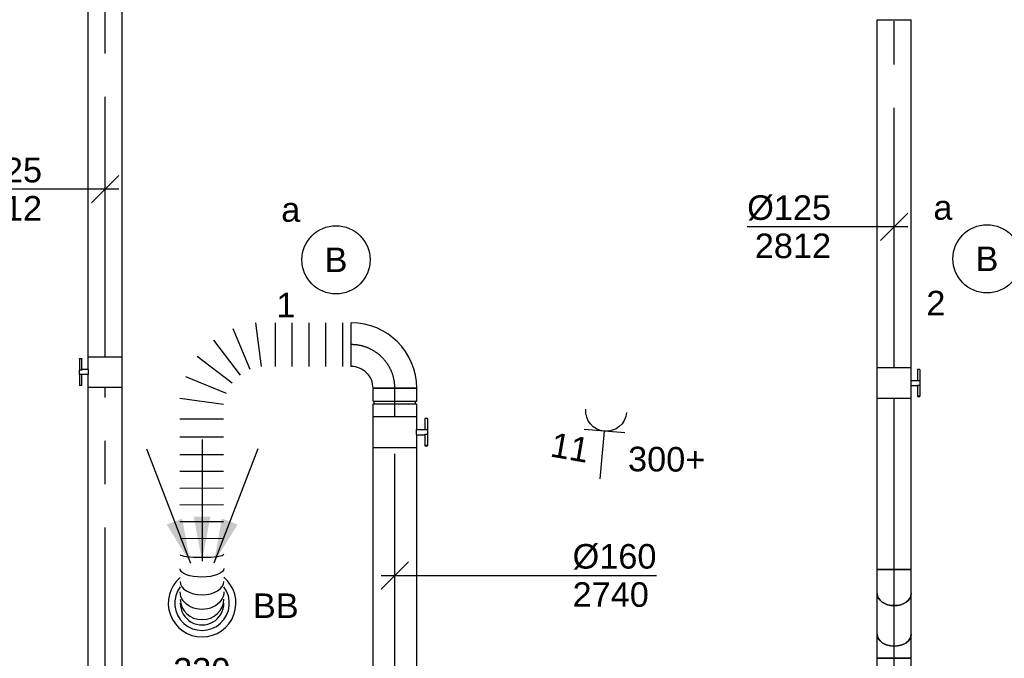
# Model space of a CAD drawing. Extents: x -138812 to 250702, y -18987 to 104055.
# Tile 82 of 193: x 82784 to 86393, y 19686 to 22027. Entities that reach past the tile are written whole.
import ezdxf
from ezdxf.enums import TextEntityAlignment as Align

# ---------------------------------------------------------------- set-up
doc = ezdxf.new("R2010")
doc.units = 0
doc.header["$LTSCALE"] = 50
doc.linetypes.add('CENTER2', pattern=[28.575000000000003, 19.05, -3.175, 3.175, -3.175])
doc.layers.get('0').update_dxf_attribs({"linetype": 'CONTINUOUS'})
for name, color, linetype in [('EL6222--', 3, 'CONTINUOUS'), ('EL6311--', 3, 'CONTINUOUS'), ('WL570---_RETOUR', 112, 'CONTINUOUS'), ('WL570---_RETOUR_HL', 8, 'CONTINUOUS'), ('WL570---_RETOUR_RST', 2, 'CONTINUOUS'), ('WL570---_RETOUR_RST_HL', 1, 'CONTINUOUS'), ('WM570---_RETOUR', 1, 'CONTINUOUS'), ('WM570---_RETOUR_PR', 1, 'CONTINUOUS'), ('WM570---_RETOUR_RST_PR', 1, 'CONTINUOUS')]:
    doc.layers.add(name, color=color, linetype=linetype)
doc.styles.add('BURO-018', font='ARIAL.TTF', dxfattribs={"height": 90})

# ---------------------------------------------------------------- blocks, each defined once
blk = doc.blocks.new('1115B3A')
at = {"color": 0, "linetype": 'Continuous'}
blk.add_circle((0, 0), 2.5, dxfattribs=at)
at = {"color": 0, "linetype": 'Continuous', "style": 'BURO-018'}
for tag, p in [('E_GKAST', (0, 8)), ('E_GROEP', (0, 5)), ('E_SGROEP', (4.5, 5)), ('E_ARMCODE', (0, 0)), ('E_SLET', (4.5, -1))]:
    blk.add_attdef(tag, text='', height=1.8, dxfattribs=at).set_placement(p, align=Align.MIDDLE)
blk = doc.blocks.new('*U186')
at = {"color": 0, "ltscale": 10}
for p, q in [((3.637978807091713e-12, 62.5, -2812.399999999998), (1275.106450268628, 62.49999999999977, -2812.399999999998)), ((1275.106450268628, 62.5, -2812.399999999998), (1275.106450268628, -62.5, -2812.399999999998)), ((3.637978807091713e-12, -62.5, -2812.399999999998), (1275.106450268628, -62.50000000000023, -2812.399999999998))]:
    blk.add_line(p, q, dxfattribs=at)
at = {"layer": 'WL570---_RETOUR_HL', "linetype": 'CENTER2'}
blk.add_line((3.637978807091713e-12, 0, -2812.399999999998), (1275.106450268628, -2.342332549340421e-13, -2812.399999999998), dxfattribs=at)
at = {"layer": 'WM570---_RETOUR_PR', "color": 1, "style": 'BURO-018'}
blk.add_attdef('POSNR', text='', height=90, dxfattribs=at).set_placement((0, 0), align=Align.MIDDLE)
blk = doc.blocks.new('*U187')
at = {"layer": 'WM570---_RETOUR', "color": 0, "ltscale": 10}
for p, q in [((-49.99999999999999, -49.99999999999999), (49.99999999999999, 49.99999999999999)), ((50, -6.123233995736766e-15), (-538.9714226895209, 6.600496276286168e-14))]:
    blk.add_line(p, q, dxfattribs=at)
at = {"layer": 'WM570---_RETOUR', "color": 0, "style": 'BURO-018'}
for s, p in [('%%c125', (-538.9714226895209, 25.00000000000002)), ('2812', (-511.0996627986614, -115))]:
    blk.add_text(s, height=90, dxfattribs=at).set_placement(p)
blk = doc.blocks.new('*U188')
at = {"color": 2, "ltscale": 10}
for p, q in [((-56.44999999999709, 62.5, -2812.399999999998), (56.45000000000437, 62.49999999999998, -2812.399999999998)), ((-56.44999999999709, -62.5, -2812.399999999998), (-56.44999999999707, 62.5, -2812.399999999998)), ((56.45000000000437, 62.5, -2812.399999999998), (56.45000000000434, -62.5, -2812.399999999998)), ((-56.44999999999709, -62.5, -2812.399999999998), (-9.40833333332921, -62.50000000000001, -2812.399999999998)), ((-9.40833333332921, -62.5, -2812.399999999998), (-9.408333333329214, -85.41666666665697, -2812.399999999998)), ((9.408333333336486, -62.5, -2812.399999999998), (9.408333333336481, -93.75, -2812.399999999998)), ((9.408333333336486, -62.5, -2812.399999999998), (56.45000000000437, -62.50000000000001, -2812.399999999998)), ((-49.40796737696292, -85.41666666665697, -2812.399999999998), (-49.40796737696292, -93.7499999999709, -2812.399999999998)), ((-48.3663007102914, -85.41666666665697, -2812.399999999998), (-49.40796737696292, -85.41666666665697, -2812.399999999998)), ((-49.40796737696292, -93.7499999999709, -2812.399999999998), (-48.36630071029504, -93.74999999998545, -2812.399999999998)), ((-7.576928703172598, -85.41666666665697, -2812.399999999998), (-48.3663007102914, -85.41666666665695, -2812.399999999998)), ((-48.36630071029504, -93.74999999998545, -2812.399999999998), (-48.3663007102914, -85.41666666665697, -2812.399999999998)), ((-7.576928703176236, -93.74999999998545, -2812.399999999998), (-48.36630071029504, -93.74999999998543, -2812.399999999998)), ((-7.576928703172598, -85.41666666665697, -2812.399999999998), (-7.576928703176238, -93.74999999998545, -2812.399999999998)), ((9.408333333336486, -93.75, -2812.399999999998), (-7.576928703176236, -93.75, -2812.399999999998)), ((49.40796737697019, -85.41666666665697, -2812.399999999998), (9.408333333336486, -85.41666666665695, -2812.399999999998)), ((49.40796737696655, -93.74999999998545, -2812.399999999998), (9.408333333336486, -93.74999999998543, -2812.399999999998)), ((49.40796737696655, -93.74999999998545, -2812.399999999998), (49.40796737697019, -85.41666666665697, -2812.399999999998))]:
    blk.add_line(p, q, dxfattribs=at)
blk.add_spline([(-9.360062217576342, -62.49275180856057, -2812.399999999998), (-9.21574419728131, -62.47129905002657, -2812.399999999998), (-8.976860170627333, -62.43650600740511, -2812.399999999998), (-8.64586141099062, -62.38977627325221, -2812.399999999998), (-8.226144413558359, -62.33299861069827, -2812.399999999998), (-7.722016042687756, -62.26847352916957, -2812.399999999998), (-7.138649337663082, -62.19882296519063, -2812.399999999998), (-6.482030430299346, -62.12688614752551, -2812.399999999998), (-5.758897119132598, -62.05560538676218, -2812.399999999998), (-4.976669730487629, -61.98790612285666, -2812.399999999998), (-4.143374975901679, -61.92657604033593, -2812.399999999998), (-3.267563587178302, -61.87414836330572, -2812.399999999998), (-2.358222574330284, -61.83279451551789, -2812.399999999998), (-1.424683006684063, -61.80423112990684, -2812.399999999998), (-0.4765242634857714, -61.78964589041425, -2812.399999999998), (0.4765242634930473, -61.78964589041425, -2812.399999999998), (1.424683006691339, -61.80423112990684, -2812.399999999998), (2.35822257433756, -61.83279451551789, -2812.399999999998), (3.267563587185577, -61.87414836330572, -2812.399999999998), (4.143374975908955, -61.92657604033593, -2812.399999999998), (4.976669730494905, -61.98790612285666, -2812.399999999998), (5.758897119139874, -62.05560538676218, -2812.399999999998), (6.482030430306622, -62.12688614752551, -2812.399999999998), (7.138649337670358, -62.19882296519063, -2812.399999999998), (7.722016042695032, -62.26847352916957, -2812.399999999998), (8.226144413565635, -62.33299861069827, -2812.399999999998), (8.645861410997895, -62.38977627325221, -2812.399999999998), (8.976860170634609, -62.43650600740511, -2812.399999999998), (9.215744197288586, -62.47129905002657, -2812.399999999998), (9.360062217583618, -62.49275180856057, -2812.399999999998), (9.408333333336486, -62.5, -2812.399999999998)], degree=3, dxfattribs=at)
at = {"layer": 'WL570---_RETOUR', "color": 1, "style": 'BURO-018'}
blk.add_attdef('I', text='', height=90, dxfattribs=at).set_placement((0, 0), align=Align.MIDDLE)
at = {"layer": 'WM570---_RETOUR_PR', "color": 1, "style": 'BURO-018'}
blk.add_attdef('POSNR', text='', height=90, dxfattribs=at).set_placement((0, 0), align=Align.MIDDLE)
blk = doc.blocks.new('*U190')
at = {"layer": 'WM570---_RETOUR', "color": 0, "ltscale": 10}
for p, q in [((-49.99999999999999, -49.99999999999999), (49.99999999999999, 49.99999999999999)), ((50, -6.123233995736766e-15), (-538.9714226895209, 6.600496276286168e-14))]:
    blk.add_line(p, q, dxfattribs=at)
at = {"layer": 'WM570---_RETOUR', "color": 0, "style": 'BURO-018'}
for s, p in [('%%c125', (-538.9714226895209, 25.00000000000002)), ('2812', (-511.0996627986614, -115))]:
    blk.add_text(s, height=90, dxfattribs=at).set_placement(p)
blk = doc.blocks.new('*U191')
at = {"color": 0, "ltscale": 10}
for p, q in [((3.637978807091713e-12, 62.5, -2812.399999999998), (626.715698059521, 62.49999999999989, -2812.399999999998)), ((3.637978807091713e-12, -62.5, -2812.399999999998), (3.660940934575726e-12, 62.5, -2812.399999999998)), ((3.637978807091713e-12, -62.5, -2812.399999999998), (626.715698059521, -62.50000000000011, -2812.399999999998))]:
    blk.add_line(p, q, dxfattribs=at)
at = {"layer": 'WL570---_RETOUR_HL', "linetype": 'CENTER2'}
blk.add_line((3.637978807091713e-12, 0, -2812.399999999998), (626.715698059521, -1.15125806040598e-13, -2812.399999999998), dxfattribs=at)
at = {"layer": 'WM570---_RETOUR_PR', "color": 1, "style": 'BURO-018'}
blk.add_attdef('POSNR', text='', height=90, dxfattribs=at).set_placement((0, 0), align=Align.MIDDLE)
blk = doc.blocks.new('*U192')
at = {"color": 0, "ltscale": 10}
for p, q in [((-36.62813126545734, 62.5, -2812.399999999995), (-24.98634692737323, 62.5, -2812.399999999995)), ((-24.98634692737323, 62.5, -2812.399999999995), (3.530084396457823, 62.49999999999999, -2812.399999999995)), ((3.530084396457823, 62.5, -2812.399999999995), (35.33603069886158, 62.49999999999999, -2812.399999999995)), ((35.33603069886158, 62.5, -2812.399999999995), (51.80000000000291, 62.5, -2812.399999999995)), ((51.80000000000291, 62.5, -2812.399999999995), (51.80000000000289, -62.5, -2812.399999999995)), ((-36.62813126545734, -62.5, -2812.399999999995), (-24.98634692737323, -62.5, -2812.399999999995)), ((-24.98634692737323, -62.5, -2812.399999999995), (3.530084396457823, -62.50000000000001, -2812.399999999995)), ((3.530084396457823, -62.5, -2812.399999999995), (35.33603069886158, -62.50000000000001, -2812.399999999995)), ((35.33603069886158, -62.5, -2812.399999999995), (51.80000000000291, -62.5, -2812.399999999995))]:
    blk.add_line(p, q, dxfattribs=at)
at = {"color": 0, "ltscale": 10, "extrusion": (-2.482597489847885e-32, 2.465190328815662e-32, -1)}
blk.add_ellipse((-36.62813126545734, 0, -2812.399999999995), major_axis=(-1.148106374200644e-14, -62.5), ratio=0.7071067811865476, start_param=0, end_param=3.141592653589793, dxfattribs=at)
at = {"layer": 'WL570---_RETOUR_HL', "linetype": 'CENTER2'}
blk.add_line((-36.62813126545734, 0, -2812.399999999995), (51.80000000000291, -1.624398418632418e-14, -2812.399999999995), dxfattribs=at)
at = {"layer": 'WM570---_RETOUR_PR', "color": 1, "style": 'BURO-018'}
blk.add_attdef('POSNR', text='', height=90, dxfattribs=at).set_placement((0, 0), align=Align.MIDDLE)
blk = doc.blocks.new('*U193')
at = {"color": 0, "ltscale": 10}
for p, q in [((3.637978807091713e-12, 62.5, -2627.028131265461), (148.7437374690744, 62.49999999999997, -2627.028131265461)), ((3.637978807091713e-12, -62.5, -2627.028131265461), (148.7437374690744, -62.50000000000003, -2627.028131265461))]:
    blk.add_line(p, q, dxfattribs=at)
at = {"color": 0, "ltscale": 10, "extrusion": (0, 0, -1)}
blk.add_ellipse((3.637978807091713e-12, 0, -2627.028131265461), major_axis=(-1.148106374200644e-14, -62.5), ratio=0.7071067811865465, start_param=0, end_param=3.141592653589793, dxfattribs=at)
at = {"color": 0, "ltscale": 10}
blk.add_ellipse((148.7437374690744, 0, -2627.028131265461), major_axis=(-1.148106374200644e-14, -62.5), ratio=0.7071067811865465, start_param=3.141592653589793, end_param=6.283185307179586, dxfattribs=at)
at = {"layer": 'WL570---_RETOUR_HL', "linetype": 'CENTER2'}
blk.add_line((3.637978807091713e-12, 0, -2627.028131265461), (148.7437374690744, -2.732378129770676e-14, -2627.028131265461), dxfattribs=at)
at = {"layer": 'WM570---_RETOUR_PR', "color": 1, "style": 'BURO-018'}
blk.add_attdef('POSNR', text='', height=90, dxfattribs=at).set_placement((0, 0), align=Align.MIDDLE)
blk = doc.blocks.new('*U194')
at = {"color": 0, "ltscale": 10}
for p, q in [((-51.79999999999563, 62.5, -2590.399999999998), (-35.3360306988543, 62.5, -2590.399999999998)), ((-51.79999999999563, -62.5, -2590.399999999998), (-51.79999999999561, 62.5, -2590.399999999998)), ((-35.3360306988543, 62.5, -2590.399999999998), (-3.530084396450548, 62.49999999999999, -2590.399999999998)), ((-3.530084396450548, 62.5, -2590.399999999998), (24.98634692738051, 62.49999999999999, -2590.399999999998)), ((24.98634692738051, 62.5, -2590.399999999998), (36.62813126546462, 62.5, -2590.399999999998)), ((-51.79999999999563, -62.5, -2590.399999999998), (-35.3360306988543, -62.5, -2590.399999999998)), ((-35.3360306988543, -62.5, -2590.399999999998), (-3.530084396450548, -62.50000000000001, -2590.399999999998)), ((-3.530084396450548, -62.5, -2590.399999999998), (24.98634692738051, -62.50000000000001, -2590.399999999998)), ((24.98634692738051, -62.5, -2590.399999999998), (36.62813126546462, -62.5, -2590.399999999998))]:
    blk.add_line(p, q, dxfattribs=at)
blk.add_ellipse((36.62813126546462, 0, -2590.399999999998), major_axis=(-1.148106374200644e-14, -62.5), ratio=0.7071067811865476, start_param=3.141592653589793, end_param=6.283185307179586, dxfattribs=at)
at = {"layer": 'WL570---_RETOUR_HL', "linetype": 'CENTER2'}
blk.add_line((-51.79999999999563, 0, -2590.399999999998), (36.62813126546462, -1.624398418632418e-14, -2590.399999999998), dxfattribs=at)
at = {"layer": 'WM570---_RETOUR_PR', "color": 1, "style": 'BURO-018'}
blk.add_attdef('POSNR', text='', height=90, dxfattribs=at).set_placement((0, 0), align=Align.MIDDLE)
blk = doc.blocks.new('*U195')
at = {"color": 0, "ltscale": 10}
for p, q in [((3.637978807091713e-12, 62.5, -2590.399999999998), (1141.7589212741, 62.49999999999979, -2590.399999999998)), ((3.637978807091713e-12, -62.5, -2590.399999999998), (3.660940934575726e-12, 62.5, -2590.399999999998)), ((1141.7589212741, 62.5, -2590.399999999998), (1141.7589212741, -62.5, -2590.399999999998)), ((3.637978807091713e-12, -62.5, -2590.399999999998), (1141.7589212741, -62.50000000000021, -2590.399999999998))]:
    blk.add_line(p, q, dxfattribs=at)
at = {"layer": 'WL570---_RETOUR_HL', "linetype": 'CENTER2'}
blk.add_line((3.637978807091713e-12, 0, -2590.399999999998), (1141.7589212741, -2.097377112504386e-13, -2590.399999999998), dxfattribs=at)
at = {"layer": 'WM570---_RETOUR_PR', "color": 1, "style": 'BURO-018'}
blk.add_attdef('POSNR', text='', height=90, dxfattribs=at).set_placement((0, 0), align=Align.MIDDLE)
blk = doc.blocks.new('*U433')
at = {"color": 0, "ltscale": 10}
for p, q in [((3.637978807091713e-12, 80, -2740.399999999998), (974.3183027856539, 79.99999999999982, -2740.399999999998)), ((3.637978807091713e-12, -80, -2740.399999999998), (3.66737033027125e-12, 80, -2740.399999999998)), ((3.637978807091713e-12, -80, -2740.399999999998), (974.3183027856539, -80.00000000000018, -2740.399999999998))]:
    blk.add_line(p, q, dxfattribs=at)
at = {"layer": 'WL570---_RETOUR_HL', "linetype": 'CENTER2'}
blk.add_line((3.637978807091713e-12, 0, -2740.399999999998), (974.3183027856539, -1.789793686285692e-13, -2740.399999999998), dxfattribs=at)
at = {"layer": 'WM570---_RETOUR_PR', "color": 1, "style": 'BURO-018'}
blk.add_attdef('POSNR', text='', height=90, dxfattribs=at).set_placement((0, 0), align=Align.MIDDLE)
blk = doc.blocks.new('*U434')
at = {"layer": 'WM570---_RETOUR', "color": 0, "ltscale": 10}
for p, q in [((-50, -50), (50, 50)), ((-50, 0), (959.0631700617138, 0))]:
    blk.add_line(p, q, dxfattribs=at)
at = {"layer": 'WM570---_RETOUR', "color": 0, "style": 'BURO-018'}
for s, p in [('%%c160', (651.4915465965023, 25)), ('2740', (651.4915465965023, -115))]:
    blk.add_text(s, height=90, dxfattribs=at).set_placement(p)
blk = doc.blocks.new('*U435')
at = {"color": 2, "ltscale": 10}
for p, q in [((-57.24999999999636, 80, -2740.399999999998), (57.25000000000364, 79.99999999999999, -2740.399999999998)), ((-57.24999999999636, -80, -2740.399999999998), (-57.24999999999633, 80, -2740.399999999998)), ((57.25000000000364, 80, -2740.399999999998), (57.25000000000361, -80, -2740.399999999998)), ((-57.24999999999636, -80, -2740.399999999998), (-9.541666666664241, -80.00000000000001, -2740.399999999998)), ((-9.541666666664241, -80, -2740.399999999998), (-9.541666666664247, -109.3333333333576, -2740.399999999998)), ((9.541666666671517, -80, -2740.399999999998), (9.54166666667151, -120, -2740.399999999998)), ((9.541666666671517, -80, -2740.399999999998), (57.25000000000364, -80.00000000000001, -2740.399999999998)), ((-50.24662103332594, -109.3333333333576, -2740.399999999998), (-50.24662103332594, -120.0000000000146, -2740.399999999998)), ((-48.91328769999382, -109.3333333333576, -2740.399999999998), (-50.24662103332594, -109.3333333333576, -2740.399999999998)), ((-50.24662103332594, -120.0000000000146, -2740.399999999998), (-48.91328769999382, -120.0000000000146, -2740.399999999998)), ((-7.515583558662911, -109.3333333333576, -2740.399999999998), (-48.91328769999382, -109.3333333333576, -2740.399999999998)), ((-48.91328769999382, -120.0000000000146, -2740.399999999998), (-48.91328769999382, -109.3333333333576, -2740.399999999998)), ((-7.515583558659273, -120.0000000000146, -2740.399999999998), (-48.91328769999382, -120.0000000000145, -2740.399999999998)), ((-7.515583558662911, -109.3333333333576, -2740.399999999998), (-7.515583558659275, -120, -2740.399999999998)), ((9.541666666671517, -120, -2740.399999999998), (-7.515583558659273, -120, -2740.399999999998)), ((50.24662103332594, -109.3333333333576, -2740.399999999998), (9.541666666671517, -109.3333333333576, -2740.399999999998)), ((50.24662103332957, -120.0000000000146, -2740.399999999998), (9.541666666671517, -120.0000000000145, -2740.399999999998)), ((50.24662103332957, -120.0000000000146, -2740.399999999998), (50.24662103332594, -109.3333333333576, -2740.399999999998))]:
    blk.add_line(p, q, dxfattribs=at)
blk.add_spline([(-9.492711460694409, -79.99417583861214, -2740.399999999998), (-9.346348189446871, -79.97693931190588, -2740.399999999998), (-9.1040787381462, -79.94898902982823, -2740.399999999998), (-8.768389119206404, -79.91145878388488, -2740.399999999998), (-8.342723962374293, -79.86587281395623, -2740.399999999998), (-7.831451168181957, -79.8140853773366, -2740.399999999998), (-7.239817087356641, -79.75820677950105, -2740.399999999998), (-6.573892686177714, -79.7005185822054, -2740.399999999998), (-5.840511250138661, -79.64338119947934, -2740.399999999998), (-5.047198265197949, -79.5891374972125, -2740.399999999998), (-4.202094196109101, -79.54001629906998, -2740.399999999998), (-3.313870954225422, -79.4980398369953, -2740.399999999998), (-2.391642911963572, -79.46493914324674, -2740.399999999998), (-1.444873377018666, -79.44208114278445, -2740.399999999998), (-0.4832774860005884, -79.43041076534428, -2740.399999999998), (0.4832774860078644, -79.43041076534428, -2740.399999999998), (1.444873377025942, -79.44208114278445, -2740.399999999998), (2.391642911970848, -79.46493914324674, -2740.399999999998), (3.313870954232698, -79.4980398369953, -2740.399999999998), (4.202094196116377, -79.54001629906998, -2740.399999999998), (5.047198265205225, -79.5891374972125, -2740.399999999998), (5.840511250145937, -79.64338119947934, -2740.399999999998), (6.57389268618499, -79.7005185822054, -2740.399999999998), (7.239817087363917, -79.75820677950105, -2740.399999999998), (7.831451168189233, -79.8140853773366, -2740.399999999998), (8.34272396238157, -79.86587281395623, -2740.399999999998), (8.76838911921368, -79.91145878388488, -2740.399999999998), (9.104078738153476, -79.94898902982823, -2740.399999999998), (9.346348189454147, -79.97693931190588, -2740.399999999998), (9.492711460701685, -79.99417583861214, -2740.399999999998), (9.541666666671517, -80, -2740.399999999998)], degree=3, dxfattribs=at)
at = {"layer": 'WL570---_RETOUR', "color": 1, "style": 'BURO-018'}
blk.add_attdef('I', text='', height=90, dxfattribs=at).set_placement((0, 0), align=Align.MIDDLE)
at = {"layer": 'WM570---_RETOUR_PR', "color": 1, "style": 'BURO-018'}
blk.add_attdef('POSNR', text='', height=90, dxfattribs=at).set_placement((0, 0), align=Align.MIDDLE)
blk = doc.blocks.new('*U440')
at = {"color": 0, "ltscale": 10}
for p, q in [((467.5417756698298, 710.641591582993, -2740.399999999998), (627.5407472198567, 711.215266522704, -2740.399999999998)), ((467.7621428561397, 649.1807873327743, -2740.399999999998), (627.7611144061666, 649.7544622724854, -2740.399999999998)), ((467.9825100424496, 587.7199830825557, -2740.399999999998), (627.9814815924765, 588.2936580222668, -2740.399999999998)), ((468.2028772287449, 526.259178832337, -2740.399999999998), (628.2018487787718, 526.8328537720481, -2740.399999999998)), ((468.4232444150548, 464.7983745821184, -2740.399999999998), (628.4222159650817, 465.3720495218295, -2740.399999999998)), ((468.6436116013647, 403.3375703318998, -2740.399999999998), (628.6425831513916, 403.9112452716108, -2740.399999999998)), ((468.7532809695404, 339.6705042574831, -2740.399999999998), (628.7532809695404, 339.6705042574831, -2740.399999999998)), ((468.7532809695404, 273.223501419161, -2740.399999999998), (628.7532809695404, 273.223501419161, -2740.399999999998)), ((468.7532809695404, 218.9356003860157, -2740.399999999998), (628.7532809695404, 197.8712007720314, -2740.399999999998)), ((606.9458097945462, 116.4846103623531, -2740.399999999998), (457.849545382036, 178.2423051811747, -2740.399999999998)), ((505.2378913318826, -16.06372959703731, -2740.399999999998), (406.9955861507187, 111.9681352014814, -2740.399999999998)), ((436.7851457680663, 141.7576948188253, -2740.399999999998), (564.8170105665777, 43.51538963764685, -2740.399999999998)), ((0, 80, -2740.399999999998), (-1.959434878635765e-14, -80, -2740.399999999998)), ((30.87532809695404, 80, -2740.399999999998), (30.87532809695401, -80, -2740.399999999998)), ((92.6259842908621, 80, -2740.399999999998), (92.62598429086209, -80, -2740.399999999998)), ((154.3766404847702, 80, -2740.399999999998), (154.3766404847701, -80, -2740.399999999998)), ((216.1272966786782, 80, -2740.399999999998), (216.1272966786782, -80, -2740.399999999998)), ((277.8779528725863, 80, -2740.399999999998), (277.8779528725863, -80, -2740.399999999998)), ((350.8820801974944, -80, -2740.399999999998), (329.8176805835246, 80, -2740.399999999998)), ((370.510975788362, 90.90373558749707, -2740.399999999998), (432.2686706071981, -58.19252882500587, -2740.399999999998))]:
    blk.add_line(p, q, dxfattribs=at)
blk.add_arc((546.6935470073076, 947.3575089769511, -2740.399999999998), 80.00000000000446, 0.2054326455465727, 180.2054326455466, dxfattribs=at)
for centre, major_axis, ratio in [((546.74380851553, 933.3394840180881, -2740.399999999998), (79.99948577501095, 0.286837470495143), 0.9318516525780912), ((546.9782232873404, 867.9607829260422, -2740.399999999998), (79.99948577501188, 0.2868374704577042), 0.6140144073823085), ((547.3339800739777, 768.7395758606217, -2740.399999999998), (79.99948577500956, 0.2868374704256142), 0.1316524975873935)]:
    blk.add_ellipse(centre, major_axis=major_axis, ratio=ratio, start_param=0, end_param=3.141592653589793, dxfattribs=at)
at = {"color": 0, "ltscale": 10, "extrusion": (0, 0, -0.9999999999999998)}
blk.add_ellipse((546.8409062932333, 906.2587393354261, -2740.399999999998), major_axis=(-79.99948577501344, -0.2868374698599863), ratio=0.8001991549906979, start_param=0, end_param=3.141592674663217, dxfattribs=at)
at = {"color": 0, "ltscale": 10, "extrusion": (0, 0, -1)}
blk.add_ellipse((547.1464015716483, 821.0555572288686, -2740.399999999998), major_axis=(-79.99948577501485, -0.2868374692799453), ratio=0.3859855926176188, start_param=0, end_param=3.141592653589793, dxfattribs=at)
at = {"layer": 'WM570---_RETOUR_PR', "color": 1, "style": 'BURO-018'}
blk.add_attdef('POSNR', text='', height=90, dxfattribs=at).set_placement((0, 0), align=Align.MIDDLE)
blk = doc.blocks.new('*U441')
at = {"color": 0, "ltscale": 10}
for p, q in [((-79.99999999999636, 160, -2740.399999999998), (80.00000000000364, 160, -2740.399999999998)), ((-159.9999999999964, -80, -2740.399999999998), (-159.9999999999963, 80, -2740.399999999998))]:
    blk.add_line(p, q, dxfattribs=at)
for centre, radius, start, end in [((-159.9999999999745, 159.9999999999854, -2740.399999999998), 79.99999999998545, 269.9999999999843, 1.039168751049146e-11), ((-159.9999999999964, 160, -2740.399999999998), 240, 270, 0)]:
    blk.add_arc(centre, radius, start, end, dxfattribs=at)
at = {"layer": 'WL570---_RETOUR_HL', "linetype": 'CENTER2'}
blk.add_arc((-159.9999999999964, 160, -2740.399999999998), 160, 270, 0, dxfattribs=at)
at = {"layer": 'WM570---_RETOUR_PR', "color": 1, "style": 'BURO-018'}
blk.add_attdef('POSNR', text='', height=90, dxfattribs=at).set_placement((0, 0), align=Align.MIDDLE)
blk = doc.blocks.new('*U442')
at = {"color": 0, "ltscale": 10}
blk.add_arc((0, 0, -2449.5), 100, 143.3355349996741, 37.07533029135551, dxfattribs=at)
blk.add_arc((0, 0, -2449.5), 100, 143.3355349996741, 37.07533029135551, dxfattribs=at)
blk.add_arc((0, 0, -2449.5), 100, 143.3355349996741, 37.07533029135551, dxfattribs=at)
at = {"layer": 'WL570---_RETOUR_RST_HL', "linetype": 'CENTER2'}
blk.add_circle((0, 0, -2449.5), 0.075, dxfattribs=at)
blk.add_circle((0, 0, -2449.5), 0.075, dxfattribs=at)
blk.add_circle((0, 0, -2449.5), 0.075, dxfattribs=at)
at = {"layer": 'WM570---_RETOUR_RST_PR', "color": 1, "style": 'BURO-018'}
blk.add_attdef('POSNR', text='', height=90, dxfattribs=at).set_placement((0, 0), align=Align.MIDDLE)
blk = doc.blocks.new('*U467')
at = {"ltscale": 10}
for points in [[(-42.80262000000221, 146.7226179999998), (-129.9186492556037, 288.1091546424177), (-72.88984364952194, 310.0447361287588)], [(0, 154), (-30.55100000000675, 317.2360000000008), (30.55100000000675, 317.2360000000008)], [(42.80262000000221, 146.7226179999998), (72.88984364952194, 310.0447361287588), (129.9186492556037, 288.1091546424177)]]:
    blk.add_hatch(color=0, dxfattribs=at).paths.add_polyline_path(points)
at = {"color": 0, "ltscale": 10}
for p, q in [((0, 600, -2400), (0, 154, -2400)), ((-203.8220000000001, 565.3457999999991, -2400), (-42.80262000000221, 146.7226179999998, -2400)), ((203.8220000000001, 565.3457999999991, -2400), (42.80262000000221, 146.7226179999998, -2400))]:
    blk.add_line(p, q, dxfattribs=at)
for radius, start, end in [(124, 130.3832021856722, 50.02766310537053), (100, 143.3355349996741, 37.07533029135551)]:
    blk.add_arc((0, 0, -2400), radius, start, end, dxfattribs=at)
at = {"layer": 'WL570---_RETOUR_RST', "color": 1, "style": 'BURO-018'}
for tag in ['MC', 'Q']:
    blk.add_attdef(tag, text='', height=90, dxfattribs=at).set_placement((0, 0), align=Align.MIDDLE)
at = {"layer": 'WM570---_RETOUR_RST_PR', "color": 1, "style": 'BURO-018'}
blk.add_attdef('POSNR', text='', height=90, dxfattribs=at).set_placement((0, 0), align=Align.MIDDLE)
blk = doc.blocks.new('*U471')
at = {"color": 0, "ltscale": 10}
for p, q in [((-51.69999999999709, 80, -2740.399999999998), (-4.999999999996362, 79.99999999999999, -2740.399999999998)), ((-51.69999999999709, 80, -2740.399999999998), (-51.69999999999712, -80, -2740.399999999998)), ((-4.999999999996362, 80, -2740.399999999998), (-4.999999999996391, -80, -2740.399999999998)), ((-4.999999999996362, 76, -2740.399999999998), (5.000000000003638, 76, -2740.399999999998)), ((5.000000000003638, 80, -2740.399999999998), (51.70000000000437, 79.99999999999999, -2740.399999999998)), ((5.000000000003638, 80, -2740.399999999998), (5.000000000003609, -80, -2740.399999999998)), ((51.70000000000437, 80, -2740.399999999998), (51.70000000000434, -80, -2740.399999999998)), ((-51.69999999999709, -80, -2740.399999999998), (-4.999999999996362, -80.00000000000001, -2740.399999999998)), ((-4.999999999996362, -76, -2740.399999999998), (5.000000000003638, -76, -2740.399999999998)), ((5.000000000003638, -80, -2740.399999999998), (51.70000000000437, -80.00000000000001, -2740.399999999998))]:
    blk.add_line(p, q, dxfattribs=at)
at = {"layer": 'WL570---_RETOUR_HL', "linetype": 'CENTER2'}
blk.add_line((-51.69999999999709, 0, -2740.399999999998), (51.70000000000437, -1.899427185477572e-14, -2740.399999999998), dxfattribs=at)
at = {"layer": 'WM570---_RETOUR_PR', "color": 1, "style": 'BURO-018'}
blk.add_attdef('POSNR', text='', height=90, dxfattribs=at).set_placement((0, 0), align=Align.MIDDLE)
blk = doc.blocks.new('*U513')
at = {"color": 0, "ltscale": 10}
for p, q in [((3.637978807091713e-12, 62.5, -2812.399999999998), (1465.110952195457, 62.49999999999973, -2812.399999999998)), ((3.637978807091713e-12, -62.5, -2812.399999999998), (3.660940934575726e-12, 62.5, -2812.399999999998)), ((3.637978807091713e-12, -62.5, -2812.399999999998), (1465.110952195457, -62.50000000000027, -2812.399999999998))]:
    blk.add_line(p, q, dxfattribs=at)
at = {"layer": 'WL570---_RETOUR_HL', "linetype": 'CENTER2'}
blk.add_line((3.637978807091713e-12, 0, -2812.399999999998), (1465.110952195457, -2.691365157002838e-13, -2812.399999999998), dxfattribs=at)
at = {"layer": 'WM570---_RETOUR_PR', "color": 1, "style": 'BURO-018'}
blk.add_attdef('POSNR', text='', height=90, dxfattribs=at).set_placement((0, 0), align=Align.MIDDLE)
blk = doc.blocks.new('*U514')
at = {"color": 2, "ltscale": 10}
for p, q in [((-9.40833333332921, 93.74999999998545, -2812.399999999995), (-49.40796737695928, 93.74999999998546, -2812.399999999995)), ((-49.40796737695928, 85.41666666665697, -2812.399999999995), (-49.40796737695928, 93.74999999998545, -2812.399999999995)), ((-49.40796737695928, 85.41666666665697, -2812.399999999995), (-9.40833333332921, 85.41666666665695, -2812.399999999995)), ((-9.40833333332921, 62.5, -2812.399999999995), (-9.408333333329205, 93.75, -2812.399999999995)), ((-9.40833333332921, 93.75, -2812.399999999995), (7.576928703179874, 93.75, -2812.399999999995)), ((7.576928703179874, 85.41666666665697, -2812.399999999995), (7.576928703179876, 93.74999999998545, -2812.399999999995)), ((48.36630071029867, 93.74999999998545, -2812.399999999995), (7.576928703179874, 93.74999999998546, -2812.399999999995)), ((7.576928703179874, 85.41666666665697, -2812.399999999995), (48.36630071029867, 85.41666666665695, -2812.399999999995)), ((9.408333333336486, 62.5, -2812.399999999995), (9.40833333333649, 85.41666666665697, -2812.399999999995)), ((48.36630071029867, 93.74999999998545, -2812.399999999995), (49.40796737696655, 93.75, -2812.399999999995)), ((48.36630071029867, 85.41666666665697, -2812.399999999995), (48.36630071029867, 93.74999999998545, -2812.399999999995)), ((49.40796737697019, 85.41666666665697, -2812.399999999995), (48.36630071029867, 85.41666666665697, -2812.399999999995)), ((49.40796737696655, 93.75, -2812.399999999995), (49.40796737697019, 85.41666666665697, -2812.399999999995)), ((-56.44999999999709, 62.5, -2812.399999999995), (-9.40833333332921, 62.49999999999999, -2812.399999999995)), ((-56.44999999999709, -62.5, -2812.399999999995), (-56.44999999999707, 62.5, -2812.399999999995)), ((9.408333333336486, 62.5, -2812.399999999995), (56.45000000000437, 62.49999999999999, -2812.399999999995)), ((56.45000000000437, 62.5, -2812.399999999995), (56.45000000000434, -62.5, -2812.399999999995)), ((-56.44999999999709, -62.5, -2812.399999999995), (56.45000000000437, -62.50000000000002, -2812.399999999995))]:
    blk.add_line(p, q, dxfattribs=at)
blk.add_spline([(9.360062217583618, 62.49275180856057, -2812.399999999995), (9.215744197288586, 62.47129905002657, -2812.399999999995), (8.976860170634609, 62.43650600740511, -2812.399999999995), (8.645861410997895, 62.38977627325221, -2812.399999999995), (8.226144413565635, 62.33299861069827, -2812.399999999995), (7.722016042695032, 62.26847352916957, -2812.399999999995), (7.138649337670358, 62.19882296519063, -2812.399999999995), (6.482030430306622, 62.12688614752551, -2812.399999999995), (5.758897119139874, 62.05560538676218, -2812.399999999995), (4.976669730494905, 61.98790612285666, -2812.399999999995), (4.143374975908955, 61.92657604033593, -2812.399999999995), (3.267563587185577, 61.87414836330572, -2812.399999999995), (2.35822257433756, 61.83279451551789, -2812.399999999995), (1.424683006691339, 61.80423112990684, -2812.399999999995), (0.4765242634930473, 61.78964589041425, -2812.399999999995), (-0.4765242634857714, 61.78964589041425, -2812.399999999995), (-1.424683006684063, 61.80423112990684, -2812.399999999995), (-2.358222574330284, 61.83279451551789, -2812.399999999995), (-3.267563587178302, 61.87414836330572, -2812.399999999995), (-4.143374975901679, 61.92657604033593, -2812.399999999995), (-4.976669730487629, 61.98790612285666, -2812.399999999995), (-5.758897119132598, 62.05560538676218, -2812.399999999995), (-6.482030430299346, 62.12688614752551, -2812.399999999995), (-7.138649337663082, 62.19882296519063, -2812.399999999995), (-7.722016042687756, 62.26847352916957, -2812.399999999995), (-8.226144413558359, 62.33299861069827, -2812.399999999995), (-8.64586141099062, 62.38977627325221, -2812.399999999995), (-8.976860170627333, 62.43650600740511, -2812.399999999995), (-9.21574419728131, 62.47129905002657, -2812.399999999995), (-9.360062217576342, 62.49275180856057, -2812.399999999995), (-9.40833333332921, 62.5, -2812.399999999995)], degree=3, dxfattribs=at)
at = {"layer": 'WL570---_RETOUR', "color": 1, "style": 'BURO-018'}
blk.add_attdef('I', text='', height=90, dxfattribs=at).set_placement((0, 0), align=Align.MIDDLE)
at = {"layer": 'WM570---_RETOUR_PR', "color": 1, "style": 'BURO-018'}
blk.add_attdef('POSNR', text='', height=90, dxfattribs=at).set_placement((0, 0), align=Align.MIDDLE)
blk = doc.blocks.new('*U515')
at = {"color": 0, "ltscale": 10}
for p, q in [((3.637978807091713e-12, 62.5, -2812.399999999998), (1473.012075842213, 62.49999999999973, -2812.399999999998)), ((1473.012075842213, 62.5, -2812.399999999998), (1473.012075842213, -62.5, -2812.399999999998)), ((3.637978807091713e-12, -62.5, -2812.399999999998), (1473.012075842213, -62.50000000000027, -2812.399999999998))]:
    blk.add_line(p, q, dxfattribs=at)
at = {"layer": 'WL570---_RETOUR_HL', "linetype": 'CENTER2'}
blk.add_line((3.637978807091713e-12, 0, -2812.399999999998), (1473.012075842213, -2.705879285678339e-13, -2812.399999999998), dxfattribs=at)
at = {"layer": 'WM570---_RETOUR_PR', "color": 1, "style": 'BURO-018'}
blk.add_attdef('POSNR', text='', height=90, dxfattribs=at).set_placement((0, 0), align=Align.MIDDLE)
blk = doc.blocks.new('111304')
at = {"color": 0, "linetype": 'Continuous'}
for p, q in [((-1.5, 4.5), (1.5, 4.5)), ((0, 1), (0, 4.5))]:
    blk.add_line(p, q, dxfattribs=at)
blk.add_arc((0, 6), 1.5, 180, 0, dxfattribs=at)
at = {"color": 0, "linetype": 'Continuous', "style": 'BURO-018'}
for tag, p in [('E_GKAST', (0, 11.5)), ('E_GROEP', (0, 8.5)), ('E_SGROEP', (4.5, 8.5))]:
    blk.add_attdef(tag, text='', height=1.8, dxfattribs=at).set_placement(p, align=Align.MIDDLE)
at = {"color": 0, "linetype": 'Continuous', "style": 'BURO-018', "flags": 1}
for tag, height, p in [('E_VERMCODE', 1.8, (13, 8.5)), ('E_MATCODE', 1.799999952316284, (0, 0))]:
    blk.add_attdef(tag, text='', height=height, dxfattribs=at).set_placement(p, align=Align.MIDDLE)

msp = doc.modelspace()

# ---------------------------------------------------------------- block references
at = {"layer": 'EL6222--'}
ref = msp.add_blockref('111304', (84907.84677157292, 20294.44133247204), dxfattribs=dict(at, xscale=-50.00000000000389, yscale=50.00000000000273, zscale=50, rotation=355.044507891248))
ref.add_attrib('E_GROEP', '11', dxfattribs={"layer": '0', "color": 1, "linetype": 'Continuous', "height": 89.99999999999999, "rotation": 350.0279586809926, "style": 'BURO-018'}).set_placement((84801.39026660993, 20458.78375004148), align=Align.MIDDLE)
at = {"layer": 'EL6311--'}
ref = msp.add_blockref('1115B3A', (86329.88152711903, 21150.30558402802), dxfattribs=dict(at, xscale=49.99999999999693, yscale=49.99999999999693, zscale=50, rotation=175.7664262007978))
ref.add_attrib('E_ARMCODE', 'B', dxfattribs={"layer": '0', "color": 1, "linetype": 'Continuous', "height": 90, "style": 'BURO-018'}).set_placement((86329.88152711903, 21150.30558402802), align=Align.MIDDLE)
ref.add_attrib('E_SLET', 'a', dxfattribs={"layer": '0', "color": 1, "linetype": 'Continuous', "height": 90, "style": 'BURO-018'}).set_placement((86168.27798604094, 21337.74702958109), align=Align.MIDDLE)
ref.add_attrib('E_GROEP', '2', dxfattribs={"layer": '0', "color": 1, "linetype": 'Continuous', "height": 90, "style": 'BURO-018'}).set_placement((86142.44008156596, 20988.70204294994), align=Align.MIDDLE)
ref = msp.add_blockref('1115B3A', (83943.42304647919, 21146.72274515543), dxfattribs=dict(at, xscale=50.00000000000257, yscale=50.00000000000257, zscale=50, rotation=177.1126939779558))
ref.add_attrib('E_ARMCODE', 'B', dxfattribs={"layer": '0', "color": 1, "linetype": 'Continuous', "height": 90, "style": 'BURO-018'}).set_placement((83943.42304647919, 21146.72274515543), align=Align.MIDDLE)
ref.add_attrib('E_SLET', 'a', dxfattribs={"layer": '0', "color": 1, "linetype": 'Continuous', "height": 90, "style": 'BURO-018'}).set_placement((83777.46024409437, 21330.31563233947), align=Align.MIDDLE)
ref.add_attrib('E_GROEP', '1', dxfattribs={"layer": '0', "color": 1, "linetype": 'Continuous', "height": 90, "style": 'BURO-018'}).set_placement((83759.83015929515, 20980.7599427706), align=Align.MIDDLE)
at = {"layer": 'WL570---_RETOUR'}
for name, p, rotation in [('*U515', (83097.22154852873, 20791.70729665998, 2812.399999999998), 90), ('*U186', (85989.74227729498, 20751.5213106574, 2812.399999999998), 90), ('*U440', (83999.14412278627, 20835.87114406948, 2740.399999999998), 180), ('*U441', (84159.14412278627, 20835.87114406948, 2740.399999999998), 90), ('*U514', (83097.22154852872, 20735.25729665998, 2812.399999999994), 90), ('*U188', (85989.74227729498, 20695.0713106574, 2812.399999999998), 90), ('*U513', (83097.22154852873, 19213.69634446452, 2812.399999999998), 90), ('*U471', (84159.14412278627, 20624.17114406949, 2740.399999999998), 90), ('*U191', (85989.74227729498, 20011.90561259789, 2812.399999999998), 90), ('*U435', (84159.14412278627, 20515.22114406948, 2740.399999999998), 90), ('*U433', (84159.14412278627, 19483.65284128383, 2740.399999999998), 90), ('*U192', (85989.74227729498, 19960.10561259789, 2812.399999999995), 90), ('*U193', (85989.74227729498, 19774.73374386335, 2627.028131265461), 90), ('*U194', (85989.74227729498, 19738.10561259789, 2590.399999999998), 90), ('*U195', (85989.74227729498, 18544.54669132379, 2590.399999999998), 90)]:
    msp.add_blockref(name, p, dxfattribs=dict(at, rotation=rotation))
at = {"layer": 'WL570---_RETOUR_RST'}
ref = msp.add_blockref('*U467', (83452.45057577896, 19888.51363509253, 2400), dxfattribs=at)
ref.add_attrib('Q', '230', dxfattribs={"color": 1, "height": 90, "style": 'BURO-018'}).set_placement((83451.22850723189, 19642.32652828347), align=Align.MIDDLE)
ref.add_attrib('MC', 'BB', dxfattribs={"color": 1, "height": 90, "style": 'BURO-018'}).set_placement((83722.67929333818, 19879.04948583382), align=Align.MIDDLE)
msp.add_blockref('*U442', (83452.45057577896, 19888.51363509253, 2449.5), dxfattribs=at)
at = {"layer": 'WM570---_RETOUR'}
for name, p in [('*U190', (83097.22154852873, 21405.59909282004, 2812.399999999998)), ('*U187', (85989.74227729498, 21267.96810984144, 2812.399999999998)), ('*U434', (84159.14412278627, 19990.01867863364, 2740.399999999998))]:
    msp.add_blockref(name, p, dxfattribs=at)

# ---------------------------------------------------------------- texts
at = {"layer": 'EL6222--', "color": 1, "style": 'BURO-018'}
msp.add_text('300+', height=89.99999999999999, rotation=359.53441923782, dxfattribs=at).set_placement((85013.63466556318, 20372.01622096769))

doc.saveas('drawing.dxf')
